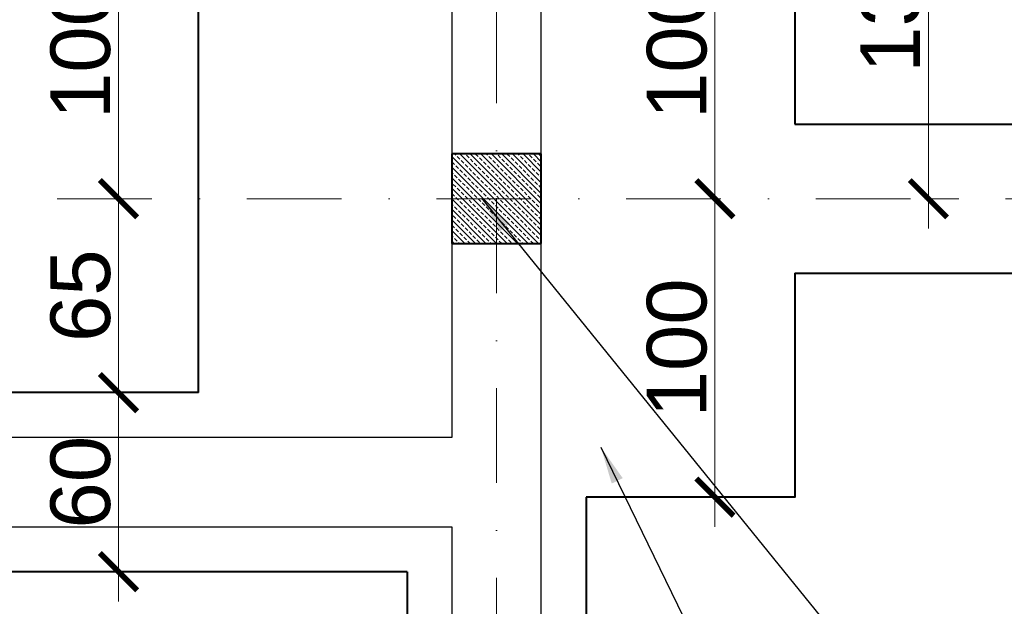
# Model space of a CAD drawing. Extents: x -19 to 9300416, y -12 to 10688993.
# Tile 59 of 106: x 4607227 to 4607558, y 5316082 to 5316278. Entities that reach past the tile are written whole.
import ezdxf

# ---------------------------------------------------------------- set-up
doc = ezdxf.new("R2010")
doc.units = 0
doc.header["$MEASUREMENT"] = 0
doc.linetypes.add('DASHDOT', pattern=[25.4, 12.7, -6.35, 0, -6.35])
for name, color, linetype, lineweight in [('k', 7, 'Continuous', 13), ('K-OPISY', 252, 'Continuous', 15), ('K-SCIANY CIENKI', 163, 'Continuous', 30), ('K-SCIANY GRUBY', 195, 'Continuous', 40), ('K-WIDOK', 45, 'Continuous', 20), ('Osie', 175, 'DASHDOT', 9)]:
    doc.layers.add(name, color=color, linetype=linetype, lineweight=lineweight)
doc.styles.add('Arial Narrow 20', font='arial.ttf', dxfattribs={"height": 20})
doc.styles.add('Simplex', font='simplex.shx')
doc.dimstyles.new('1do100 ok', dxfattribs={"dimscale": 0.5, "dimtxt": 12, "dimasz": 25, "dimexe": 20, "dimexo": 0, "dimgap": 5, "dimtad": 1, "dimdec": 0, "dimzin": 9, "dimtxsty": 'Arial Narrow 20', "dimblk": 'ARCHTICK', "dimcen": 3, "dimdle": 20, "dimclrd": 256, "dimclre": 256, "dimclrt": 256, "dimadec": 0, "dimazin": 2, "dimtfac": 1, "dimtdec": 0, "dimtix": 1, "dimtmove": 2, "dimatfit": 3, "dimldrblk": 'NONE', "dimfxl": 0, "dimtvp": 1, "dimtolj": 1, "dimtzin": 0, "dimlwd": 5, "dimlwe": 5, "dimarcsym": 0})
doc.dimstyles.new('1do50', dxfattribs={"dimscale": 5, "dimtxt": 2.5, "dimasz": 2.5, "dimexe": 2.5, "dimexo": 0.5, "dimgap": 1, "dimtad": 1, "dimdec": 1, "dimrnd": 0.5, "dimzin": 12, "dimdsep": 46, "dimtxsty": 'Simplex', "dimblk": 'OBLIQUE', "dimcen": 0.5, "dimdle": 2.5, "dimclrd": 256, "dimclre": 256, "dimclrt": 256, "dimadec": 1, "dimazin": 3, "dimtfac": 1, "dimtdec": 1, "dimtix": 1, "dimtmove": 0, "dimatfit": 3, "dimfxl": 0, "dimtolj": 1, "dimtzin": 0, "dimarcsym": 0})

# ---------------------------------------------------------------- blocks, each defined once
blk = doc.blocks.new('_Oblique')
at = {"color": 0, "linetype": 'ByBlock', "lineweight": -2}
blk.add_line((-0.5, -0.5), (0.5, 0.5), dxfattribs=at)
blk = doc.blocks.new('G$C61CBF25F')
at = {"layer": 'Osie', "lineweight": 0, "ltscale": 2.5}
for p, q in [((305, 0), (305, 1880)), ((1525, 1240), (-5, 1240))]:
    blk.add_line(p, q, dxfattribs=at)
blk = doc.blocks.new('_ArchTick')
at = {"color": 0, "linetype": 'ByBlock', "const_width": 0.15}
blk.add_lwpolyline([(-0.5, -0.5), (0.5, 0.5)], dxfattribs=at)
blk = doc.blocks.new('*D744')
at = {"layer": 'Defpoints', "color": 0, "lineweight": 0, "ltscale": 40}
for p in [(4606823.86, 5316758.35), (4607287.2, 5316758.35), (4607077.35, 5316218.35)]:
    blk.add_point(p, dxfattribs=at)
at = {"layer": 'k', "lineweight": 5, "ltscale": 40}
for p, q in [((4606823.86, 5316208.35), (4606823.86, 5316768.35)), ((4606825.11, 5316758.35), (4606813.86, 5316758.35)), ((4606825.11, 5316218.35), (4606813.86, 5316218.35))]:
    blk.add_line(p, q, dxfattribs=at)
at = {"layer": 'k', "lineweight": 5, "ltscale": 40, "xscale": 12.5, "yscale": 12.5, "zscale": 12.5}
for p, rotation in [((4606823.86, 5316758.35), 90), ((4606823.86, 5316218.35), 270)]:
    blk.add_blockref('_ArchTick', p, dxfattribs=dict(at, rotation=rotation))
at = {"layer": 'k', "lineweight": 0, "ltscale": 40, "insert": (4606811.15, 5316488.35), "char_height": 20, "attachment_point": 5, "rotation": 90, "style": 'Arial Narrow 20'}
blk.add_mtext('\\A1;540', dxfattribs=at)
blk = doc.blocks.new('_None')
blk = doc.blocks.new('*D830')
at = {"layer": 'Defpoints', "color": 0, "lineweight": 0, "ltscale": 40}
for p in [(4607192.35, 5317049.38), (4607372.41, 5316773.35), (4607192.35, 5316233.35)]:
    blk.add_point(p, dxfattribs=at)
at = {"layer": 'k', "lineweight": 5, "ltscale": 40}
for p, q in [((4607192.35, 5317048.13), (4607192.35, 5317059.38)), ((4607372.41, 5317048.13), (4607372.41, 5317059.38)), ((4607382.41, 5317049.38), (4607182.35, 5317049.38))]:
    blk.add_line(p, q, dxfattribs=at)
at = {"layer": 'k', "lineweight": 5, "ltscale": 40, "xscale": 12.5, "yscale": 12.5, "zscale": 12.5, "rotation": 180}
blk.add_blockref('_ArchTick', (4607192.35, 5317049.38), dxfattribs=at)
at = {"layer": 'k', "lineweight": 5, "ltscale": 40, "xscale": 12.5, "yscale": 12.5, "zscale": 12.5}
blk.add_blockref('_ArchTick', (4607372.41, 5317049.38), dxfattribs=at)
at = {"layer": 'k', "lineweight": 0, "ltscale": 40, "insert": (4607282.38, 5317062.09), "char_height": 20, "attachment_point": 5, "style": 'Arial Narrow 20'}
blk.add_mtext('\\A1;180', dxfattribs=at)
blk = doc.blocks.new('*D842')
at = {"layer": 'Defpoints', "color": 0, "lineweight": 0, "ltscale": 40}
for p in [(4607453.31, 5316349.35), (4607532.17, 5316349.35), (4607453.31, 5316218.35)]:
    blk.add_point(p, dxfattribs=at)
at = {"layer": 'k', "lineweight": 5, "ltscale": 40}
for p, q in [((4607532.17, 5316208.35), (4607532.17, 5316359.35)), ((4607530.92, 5316349.35), (4607542.17, 5316349.35)), ((4607530.92, 5316218.35), (4607542.17, 5316218.35))]:
    blk.add_line(p, q, dxfattribs=at)
at = {"layer": 'k', "lineweight": 5, "ltscale": 40, "xscale": 12.5, "yscale": 12.5, "zscale": 12.5}
for p, rotation in [((4607532.17, 5316349.35), 90), ((4607532.17, 5316218.35), 270)]:
    blk.add_blockref('_ArchTick', p, dxfattribs=dict(at, rotation=rotation))
at = {"layer": 'k', "lineweight": 0, "ltscale": 40, "insert": (4607519.46, 5316283.85), "char_height": 20, "attachment_point": 5, "rotation": 90, "style": 'Arial Narrow 20'}
blk.add_mtext('\\A1;131', dxfattribs=at)
blk = doc.blocks.new('*D855')
at = {"layer": 'Defpoints', "color": 0, "lineweight": 0, "ltscale": 40}
for p in [(4607372.35, 5317080.78), (4607372.35, 5316773.35), (4607162.35, 5316233.35)]:
    blk.add_point(p, dxfattribs=at)
at = {"layer": 'k', "lineweight": 5, "ltscale": 40}
for p, q in [((4607162.35, 5317079.53), (4607162.35, 5317090.78)), ((4607372.35, 5317079.53), (4607372.35, 5317090.78)), ((4607152.35, 5317080.78), (4607382.35, 5317080.78))]:
    blk.add_line(p, q, dxfattribs=at)
at = {"layer": 'k', "lineweight": 5, "ltscale": 40, "xscale": 12.5, "yscale": 12.5, "zscale": 12.5, "rotation": 180}
blk.add_blockref('_ArchTick', (4607162.35, 5317080.78), dxfattribs=at)
at = {"layer": 'k', "lineweight": 5, "ltscale": 40, "xscale": 12.5, "yscale": 12.5, "zscale": 12.5}
blk.add_blockref('_ArchTick', (4607372.35, 5317080.78), dxfattribs=at)
at = {"layer": 'k', "lineweight": 0, "ltscale": 40, "insert": (4607267.35, 5317093.49), "char_height": 20, "attachment_point": 5, "style": 'Arial Narrow 20'}
blk.add_mtext('\\A1;210', dxfattribs=at)
blk = doc.blocks.new('*D857')
at = {"layer": 'Defpoints', "color": 0, "lineweight": 0, "ltscale": 40}
for p in [(4607162.35, 5317116.76), (4608522.35, 5316773.35), (4607162.35, 5316233.35)]:
    blk.add_point(p, dxfattribs=at)
at = {"layer": 'k', "lineweight": 5, "ltscale": 40}
for p, q in [((4607162.35, 5317115.51), (4607162.35, 5317126.76)), ((4608522.35, 5317115.51), (4608522.35, 5317126.76)), ((4608532.35, 5317116.76), (4607152.35, 5317116.76))]:
    blk.add_line(p, q, dxfattribs=at)
at = {"layer": 'k', "lineweight": 5, "ltscale": 40, "xscale": 12.5, "yscale": 12.5, "zscale": 12.5, "rotation": 180}
blk.add_blockref('_ArchTick', (4607162.35, 5317116.76), dxfattribs=at)
at = {"layer": 'k', "lineweight": 5, "ltscale": 40, "xscale": 12.5, "yscale": 12.5, "zscale": 12.5}
blk.add_blockref('_ArchTick', (4608522.35, 5317116.76), dxfattribs=at)
at = {"layer": 'k', "lineweight": 0, "ltscale": 40, "insert": (4607842.35, 5317129.48), "char_height": 20, "attachment_point": 5, "style": 'Arial Narrow 20'}
blk.add_mtext('\\A1;1360', dxfattribs=at)
blk = doc.blocks.new('*D858')
at = {"layer": 'Defpoints', "color": 0, "lineweight": 0, "ltscale": 40}
for p in [(4607287.35, 5316318.35), (4607260.59, 5316218.35), (4607287.35, 5316218.35)]:
    blk.add_point(p, dxfattribs=at)
at = {"layer": 'k', "lineweight": 5, "ltscale": 40}
for p, q in [((4607260.59, 5316328.35), (4607260.59, 5316208.35)), ((4607261.84, 5316318.35), (4607250.59, 5316318.35)), ((4607261.84, 5316218.35), (4607250.59, 5316218.35))]:
    blk.add_line(p, q, dxfattribs=at)
at = {"layer": 'k', "lineweight": 5, "ltscale": 40, "xscale": 12.5, "yscale": 12.5, "zscale": 12.5}
for p, rotation in [((4607260.59, 5316318.35), 90), ((4607260.59, 5316218.35), 270)]:
    blk.add_blockref('_ArchTick', p, dxfattribs=dict(at, rotation=rotation))
at = {"layer": 'k', "lineweight": 0, "ltscale": 40, "insert": (4607247.88, 5316268.35), "char_height": 20, "attachment_point": 5, "rotation": 90, "style": 'Arial Narrow 20'}
blk.add_mtext('\\A1;100', dxfattribs=at)
blk = doc.blocks.new('*D859')
at = {"layer": 'Defpoints', "color": 0, "lineweight": 0, "ltscale": 40}
for p in [(4607287.35, 5316218.35), (4607260.59, 5316153.35), (4607287.35, 5316153.35)]:
    blk.add_point(p, dxfattribs=at)
at = {"layer": 'k', "lineweight": 5, "ltscale": 40}
for p, q in [((4607260.59, 5316228.35), (4607260.59, 5316143.35)), ((4607261.84, 5316218.35), (4607250.59, 5316218.35)), ((4607261.84, 5316153.35), (4607250.59, 5316153.35))]:
    blk.add_line(p, q, dxfattribs=at)
at = {"layer": 'k', "lineweight": 5, "ltscale": 40, "xscale": 12.5, "yscale": 12.5, "zscale": 12.5}
for p, rotation in [((4607260.59, 5316218.35), 90), ((4607260.59, 5316153.35), 270)]:
    blk.add_blockref('_ArchTick', p, dxfattribs=dict(at, rotation=rotation))
at = {"layer": 'k', "lineweight": 0, "ltscale": 40, "insert": (4607247.88, 5316185.85), "char_height": 20, "attachment_point": 5, "rotation": 90, "style": 'Arial Narrow 20'}
blk.add_mtext('\\A1;65', dxfattribs=at)
blk = doc.blocks.new('*D860')
at = {"layer": 'Defpoints', "color": 0, "lineweight": 0, "ltscale": 40}
for p in [(4607287.35, 5316153.35), (4607260.59, 5316093.35), (4607282.35, 5316093.35)]:
    blk.add_point(p, dxfattribs=at)
at = {"layer": 'k', "lineweight": 5, "ltscale": 40}
for p, q in [((4607260.59, 5316163.35), (4607260.59, 5316083.35)), ((4607261.84, 5316153.35), (4607250.59, 5316153.35)), ((4607261.84, 5316093.35), (4607250.59, 5316093.35))]:
    blk.add_line(p, q, dxfattribs=at)
at = {"layer": 'k', "lineweight": 5, "ltscale": 40, "xscale": 12.5, "yscale": 12.5, "zscale": 12.5}
for p, rotation in [((4607260.59, 5316153.35), 90), ((4607260.59, 5316093.35), 270)]:
    blk.add_blockref('_ArchTick', p, dxfattribs=dict(at, rotation=rotation))
at = {"layer": 'k', "lineweight": 0, "ltscale": 40, "insert": (4607247.88, 5316123.35), "char_height": 20, "attachment_point": 5, "rotation": 90, "style": 'Arial Narrow 20'}
blk.add_mtext('\\A1;60', dxfattribs=at)
blk = doc.blocks.new('*D865')
at = {"layer": 'Defpoints', "color": 0, "lineweight": 0, "ltscale": 40}
for p in [(4607487.35, 5316318.35), (4607460.59, 5316218.35), (4607487.35, 5316218.35)]:
    blk.add_point(p, dxfattribs=at)
at = {"layer": 'k', "lineweight": 5, "ltscale": 40}
for p, q in [((4607460.59, 5316328.35), (4607460.59, 5316208.35)), ((4607461.84, 5316318.35), (4607450.59, 5316318.35)), ((4607461.84, 5316218.35), (4607450.59, 5316218.35))]:
    blk.add_line(p, q, dxfattribs=at)
at = {"layer": 'k', "lineweight": 5, "ltscale": 40, "xscale": 12.5, "yscale": 12.5, "zscale": 12.5}
for p, rotation in [((4607460.59, 5316318.35), 90), ((4607460.59, 5316218.35), 270)]:
    blk.add_blockref('_ArchTick', p, dxfattribs=dict(at, rotation=rotation))
at = {"layer": 'k', "lineweight": 0, "ltscale": 40, "insert": (4607447.88, 5316268.35), "char_height": 20, "attachment_point": 5, "rotation": 90, "style": 'Arial Narrow 20'}
blk.add_mtext('\\A1;100', dxfattribs=at)
blk = doc.blocks.new('*D866')
at = {"layer": 'Defpoints', "color": 0, "lineweight": 0, "ltscale": 40}
for p in [(4607487.35, 5316218.35), (4607460.59, 5316118.35), (4607487.35, 5316118.35)]:
    blk.add_point(p, dxfattribs=at)
at = {"layer": 'k', "lineweight": 5, "ltscale": 40}
for p, q in [((4607460.59, 5316228.35), (4607460.59, 5316108.35)), ((4607461.84, 5316218.35), (4607450.59, 5316218.35)), ((4607461.84, 5316118.35), (4607450.59, 5316118.35))]:
    blk.add_line(p, q, dxfattribs=at)
at = {"layer": 'k', "lineweight": 5, "ltscale": 40, "xscale": 12.5, "yscale": 12.5, "zscale": 12.5}
for p, rotation in [((4607460.59, 5316218.35), 90), ((4607460.59, 5316118.35), 270)]:
    blk.add_blockref('_ArchTick', p, dxfattribs=dict(at, rotation=rotation))
at = {"layer": 'k', "lineweight": 0, "ltscale": 40, "insert": (4607447.88, 5316168.35), "char_height": 20, "attachment_point": 5, "rotation": 90, "style": 'Arial Narrow 20'}
blk.add_mtext('\\A1;100', dxfattribs=at)
blk = doc.blocks.new('*D868')
at = {"layer": 'Defpoints', "color": 0, "lineweight": 0, "ltscale": 40}
for p in [(4607372.35, 5316743.35), (4606794.39, 5316233.35), (4607372.35, 5316233.35)]:
    blk.add_point(p, dxfattribs=at)
at = {"layer": 'k', "lineweight": 5, "ltscale": 40}
for p, q in [((4606794.39, 5316753.35), (4606794.39, 5316223.35)), ((4606795.64, 5316743.35), (4606784.39, 5316743.35)), ((4606795.64, 5316233.35), (4606784.39, 5316233.35))]:
    blk.add_line(p, q, dxfattribs=at)
at = {"layer": 'k', "lineweight": 5, "ltscale": 40, "xscale": 12.5, "yscale": 12.5, "zscale": 12.5}
for p, rotation in [((4606794.39, 5316743.35), 90), ((4606794.39, 5316233.35), 270)]:
    blk.add_blockref('_ArchTick', p, dxfattribs=dict(at, rotation=rotation))
at = {"layer": 'k', "lineweight": 0, "ltscale": 40, "insert": (4606781.68, 5316488.35), "char_height": 20, "attachment_point": 5, "rotation": 90, "style": 'Arial Narrow 20'}
blk.add_mtext('\\A1;510', dxfattribs=at)
blk = doc.blocks.new('*D869')
at = {"layer": 'Defpoints', "color": 0, "lineweight": 0, "ltscale": 40}
for p in [(4607372.35, 5316233.35), (4606794.39, 5316203.35), (4607372.35, 5316203.35)]:
    blk.add_point(p, dxfattribs=at)
at = {"layer": 'k', "lineweight": 5, "ltscale": 40}
for p, q in [((4606794.39, 5316233.35), (4606794.39, 5316245.85)), ((4606795.64, 5316233.35), (4606784.39, 5316233.35)), ((4606794.39, 5316233.35), (4606794.39, 5316203.35)), ((4606795.64, 5316203.35), (4606784.39, 5316203.35)), ((4606794.39, 5316203.35), (4606794.39, 5316190.85))]:
    blk.add_line(p, q, dxfattribs=at)
at = {"layer": 'k', "lineweight": 5, "ltscale": 40, "xscale": 12.5, "yscale": 12.5, "zscale": 12.5}
for p, rotation in [((4606794.39, 5316233.35), 270), ((4606794.39, 5316203.35), 90)]:
    blk.add_blockref('_ArchTick', p, dxfattribs=dict(at, rotation=rotation))
at = {"layer": 'k', "lineweight": 0, "ltscale": 40, "insert": (4606781.67, 5316218.35), "char_height": 20, "attachment_point": 5, "rotation": 90, "style": 'Arial Narrow 20'}
blk.add_mtext('\\A1;30', dxfattribs=at)
blk = doc.blocks.new('*D870')
at = {"layer": 'Defpoints', "color": 0, "lineweight": 0, "ltscale": 40}
for p in [(4607372.35, 5316203.35), (4606794.39, 5316138.35), (4607299.81, 5316138.35)]:
    blk.add_point(p, dxfattribs=at)
at = {"layer": 'k', "lineweight": 5, "ltscale": 40}
for p, q in [((4606794.39, 5316213.35), (4606794.39, 5316128.35)), ((4606795.64, 5316203.35), (4606784.39, 5316203.35)), ((4606795.64, 5316138.35), (4606784.39, 5316138.35))]:
    blk.add_line(p, q, dxfattribs=at)
at = {"layer": 'k', "lineweight": 5, "ltscale": 40, "xscale": 12.5, "yscale": 12.5, "zscale": 12.5}
for p, rotation in [((4606794.39, 5316203.35), 90), ((4606794.39, 5316138.35), 270)]:
    blk.add_blockref('_ArchTick', p, dxfattribs=dict(at, rotation=rotation))
at = {"layer": 'k', "lineweight": 0, "ltscale": 40, "insert": (4606781.68, 5316170.85), "char_height": 20, "attachment_point": 5, "rotation": 90, "style": 'Arial Narrow 20'}
blk.add_mtext('\\A1;65', dxfattribs=at)
blk = doc.blocks.new('*D871')
at = {"layer": 'Defpoints', "color": 0, "lineweight": 0, "ltscale": 40}
for p in [(4607299.81, 5316138.35), (4606794.39, 5316108.35), (4607293.66, 5316108.35)]:
    blk.add_point(p, dxfattribs=at)
at = {"layer": 'k', "lineweight": 5, "ltscale": 40}
for p, q in [((4606794.39, 5316138.35), (4606794.39, 5316150.85)), ((4606795.64, 5316138.35), (4606784.39, 5316138.35)), ((4606794.39, 5316138.35), (4606794.39, 5316108.35)), ((4606795.64, 5316108.35), (4606784.39, 5316108.35)), ((4606794.39, 5316108.35), (4606794.39, 5316095.85))]:
    blk.add_line(p, q, dxfattribs=at)
at = {"layer": 'k', "lineweight": 5, "ltscale": 40, "xscale": 12.5, "yscale": 12.5, "zscale": 12.5}
for p, rotation in [((4606794.39, 5316138.35), 270), ((4606794.39, 5316108.35), 90)]:
    blk.add_blockref('_ArchTick', p, dxfattribs=dict(at, rotation=rotation))
at = {"layer": 'k', "lineweight": 0, "ltscale": 40, "insert": (4606781.67, 5316123.35), "char_height": 20, "attachment_point": 5, "rotation": 90, "style": 'Arial Narrow 20'}
blk.add_mtext('\\A1;30', dxfattribs=at)
blk = doc.blocks.new('*D872')
at = {"layer": 'Defpoints', "color": 0, "lineweight": 0, "ltscale": 40}
for p in [(4607293.66, 5316108.35), (4606794.39, 5315728.35), (4607321.21, 5315728.35)]:
    blk.add_point(p, dxfattribs=at)
at = {"layer": 'k', "lineweight": 5, "ltscale": 40}
for p, q in [((4606794.39, 5316118.35), (4606794.39, 5315718.35)), ((4606795.64, 5316108.35), (4606784.39, 5316108.35)), ((4606795.64, 5315728.35), (4606784.39, 5315728.35))]:
    blk.add_line(p, q, dxfattribs=at)
at = {"layer": 'k', "lineweight": 5, "ltscale": 40, "xscale": 12.5, "yscale": 12.5, "zscale": 12.5}
for p, rotation in [((4606794.39, 5316108.35), 90), ((4606794.39, 5315728.35), 270)]:
    blk.add_blockref('_ArchTick', p, dxfattribs=dict(at, rotation=rotation))
at = {"layer": 'k', "lineweight": 0, "ltscale": 40, "insert": (4606781.67, 5315918.35), "char_height": 20, "attachment_point": 5, "rotation": 90, "style": 'Arial Narrow 20'}
blk.add_mtext('\\A1;380', dxfattribs=at)
blk = doc.blocks.new('*D878')
at = {"layer": 'Defpoints', "color": 0, "lineweight": 0, "ltscale": 40}
for p in [(4607372.35, 5316773.35), (4606747.47, 5316233.35), (4607192.35, 5316233.35)]:
    blk.add_point(p, dxfattribs=at)
at = {"layer": 'k', "lineweight": 5, "ltscale": 40}
for p, q in [((4606747.47, 5316783.35), (4606747.47, 5316223.35)), ((4606748.72, 5316773.35), (4606737.47, 5316773.35)), ((4606748.72, 5316233.35), (4606737.47, 5316233.35))]:
    blk.add_line(p, q, dxfattribs=at)
at = {"layer": 'k', "lineweight": 5, "ltscale": 40, "xscale": 12.5, "yscale": 12.5, "zscale": 12.5}
for p, rotation in [((4606747.47, 5316773.35), 90), ((4606747.47, 5316233.35), 270)]:
    blk.add_blockref('_ArchTick', p, dxfattribs=dict(at, rotation=rotation))
at = {"layer": 'k', "lineweight": 0, "ltscale": 40, "insert": (4606734.76, 5316503.35), "char_height": 20, "attachment_point": 5, "rotation": 90, "style": 'Arial Narrow 20'}
blk.add_mtext('\\A1;540', dxfattribs=at)
blk = doc.blocks.new('*D881')
at = {"layer": 'Defpoints', "color": 0, "lineweight": 0, "ltscale": 40}
for p in [(4606703.05, 5316773.35), (4607372.35, 5316773.35), (4607372.35, 5315063.35)]:
    blk.add_point(p, dxfattribs=at)
at = {"layer": 'k', "lineweight": 5, "ltscale": 40}
for p, q in [((4606703.05, 5315053.35), (4606703.05, 5316783.35)), ((4606704.3, 5316773.35), (4606693.05, 5316773.35)), ((4606704.3, 5315063.35), (4606693.05, 5315063.35))]:
    blk.add_line(p, q, dxfattribs=at)
at = {"layer": 'k', "lineweight": 5, "ltscale": 40, "xscale": 12.5, "yscale": 12.5, "zscale": 12.5}
for p, rotation in [((4606703.05, 5316773.35), 90), ((4606703.05, 5315063.35), 270)]:
    blk.add_blockref('_ArchTick', p, dxfattribs=dict(at, rotation=rotation))
at = {"layer": 'k', "lineweight": 0, "ltscale": 40, "insert": (4606690.34, 5315918.35), "char_height": 20, "attachment_point": 5, "rotation": 90, "style": 'Arial Narrow 20'}
blk.add_mtext('\\A1;1710', dxfattribs=at)

msp = doc.modelspace()

# ---------------------------------------------------------------- linework, layer by layer
at = {"layer": 'K-SCIANY CIENKI'}
for p, q in [((4607402.35, 5316233.35), (4607402.35, 5316743.35)), ((4607372.35, 5316738.85), (4607372.35, 5316233.35)), ((4607372.35, 5316233.35), (4607402.35, 5316233.35)), ((4607402.35, 5316203.35), (4607372.35, 5316203.35)), ((4607372.35, 5316203.35), (4607372.35, 5316138.35)), ((4607402.35, 5315798.35), (4607402.35, 5316203.35)), ((4607372.35, 5316138.35), (4607202.35, 5316138.35)), ((4607202.35, 5316108.35), (4607372.35, 5316108.35)), ((4607372.35, 5316108.35), (4607372.35, 5315798.35))]:
    msp.add_line(p, q, dxfattribs=at)
at = {"layer": 'K-SCIANY GRUBY'}
for p, q in [((4607487.35, 5316243.35), (4607812.35, 5316243.35)), ((4607402.35, 5316233.35), (4607372.35, 5316233.35)), ((4607372.35, 5316233.35), (4607372.35, 5316203.35)), ((4607402.35, 5316203.35), (4607402.35, 5316233.35)), ((4607372.35, 5316203.35), (4607402.35, 5316203.35)), ((4607487.35, 5316193.35), (4607812.35, 5316193.35)), ((4607287.35, 5316153.35), (4607207.35, 5316153.35)), ((4607417.35, 5316118.35), (4607417.35, 5315718.35)), ((4607357.35, 5316093.35), (4607207.35, 5316093.35)), ((4607357.35, 5316093.35), (4607357.35, 5315743.35))]:
    msp.add_line(p, q, dxfattribs=at)
for points in [[(4607287.35, 5316153.35), (4607287.35, 5316318.35), (4607357.35, 5316318.35)], [(4607417.35, 5316318.35), (4607487.35, 5316318.35), (4607487.35, 5316243.35)], [(4607487.35, 5316193.35), (4607487.35, 5316118.35), (4607417.35, 5316118.35)]]:
    msp.add_lwpolyline(points, dxfattribs=at)
at = {"layer": 'K-WIDOK', "linetype": 'Continuous', "lineweight": 0}
for p, q in [((4607372.35, 5316232.47), (4607401.47, 5316203.35)), ((4607373.24, 5316233.35), (4607373.7, 5316232.9)), ((4607374.14, 5316232.46), (4607375.02, 5316231.57)), ((4607375.01, 5316233.35), (4607402.35, 5316206.01)), ((4607376.78, 5316233.35), (4607376.79, 5316233.34)), ((4607377.23, 5316232.9), (4607378.12, 5316232.01)), ((4607378.55, 5316233.35), (4607402.35, 5316209.54)), ((4607380.33, 5316233.34), (4607381.21, 5316232.46)), ((4607381.65, 5316232.01), (4607382.53, 5316231.13)), ((4607382.08, 5316233.35), (4607402.35, 5316213.08)), ((4607383.85, 5316233.35), (4607384.3, 5316232.9)), ((4607384.74, 5316232.46), (4607385.63, 5316231.57)), ((4607385.62, 5316233.35), (4607402.35, 5316216.61)), ((4607387.38, 5316233.35), (4607387.4, 5316233.34)), ((4607387.84, 5316232.9), (4607388.72, 5316232.01)), ((4607389.15, 5316233.35), (4607402.35, 5316220.15)), ((4607390.93, 5316233.34), (4607391.82, 5316232.46)), ((4607392.26, 5316232.01), (4607393.14, 5316231.13)), ((4607392.69, 5316233.35), (4607402.35, 5316223.69)), ((4607394.46, 5316233.35), (4607394.91, 5316232.9)), ((4607395.35, 5316232.46), (4607396.23, 5316231.57)), ((4607396.22, 5316233.35), (4607402.35, 5316227.22)), ((4607397.99, 5316233.35), (4607398, 5316233.34)), ((4607398.44, 5316232.9), (4607399.33, 5316232.01)), ((4607399.76, 5316233.35), (4607402.35, 5316230.76)), ((4607401.54, 5316233.34), (4607402.35, 5316232.52)), ((4607372.35, 5316228.94), (4607397.94, 5316203.35)), ((4607372.37, 5316230.69), (4607373.25, 5316229.8)), ((4607373.7, 5316229.36), (4607374.58, 5316228.48)), ((4607375.46, 5316231.13), (4607376.35, 5316230.25)), ((4607376.79, 5316229.8), (4607377.67, 5316228.92)), ((4607378.12, 5316228.48), (4607379, 5316227.59)), ((4607378.56, 5316231.57), (4607379.44, 5316230.69)), ((4607379.88, 5316230.25), (4607380.77, 5316229.36)), ((4607381.21, 5316228.92), (4607382.09, 5316228.04)), ((4607382.98, 5316230.69), (4607383.86, 5316229.8)), ((4607384.3, 5316229.36), (4607385.19, 5316228.48)), ((4607386.07, 5316231.13), (4607386.95, 5316230.25)), ((4607387.4, 5316229.8), (4607388.28, 5316228.92)), ((4607388.72, 5316228.48), (4607389.61, 5316227.59)), ((4607389.16, 5316231.57), (4607390.05, 5316230.69)), ((4607390.49, 5316230.25), (4607391.37, 5316229.36)), ((4607391.82, 5316228.92), (4607392.7, 5316228.04)), ((4607393.58, 5316230.69), (4607394.47, 5316229.8)), ((4607394.91, 5316229.36), (4607395.79, 5316228.48)), ((4607396.68, 5316231.13), (4607397.56, 5316230.25)), ((4607398, 5316229.8), (4607398.89, 5316228.92)), ((4607399.33, 5316228.48), (4607400.21, 5316227.59)), ((4607399.77, 5316231.57), (4607400.65, 5316230.69)), ((4607401.1, 5316230.25), (4607401.98, 5316229.36)), ((4607372.35, 5316227.17), (4607372.81, 5316226.71)), ((4607372.35, 5316225.4), (4607394.4, 5316203.35)), ((4607373.25, 5316226.27), (4607374.14, 5316225.38)), ((4607375.02, 5316228.04), (4607375.91, 5316227.15)), ((4607376.35, 5316226.71), (4607377.23, 5316225.83)), ((4607377.67, 5316225.38), (4607378.56, 5316224.5)), ((4607379.44, 5316227.15), (4607380.33, 5316226.27)), ((4607380.77, 5316225.83), (4607381.65, 5316224.94)), ((4607382.53, 5316227.59), (4607383.42, 5316226.71)), ((4607383.86, 5316226.27), (4607384.74, 5316225.38)), ((4607385.63, 5316228.04), (4607386.51, 5316227.15)), ((4607386.95, 5316226.71), (4607387.84, 5316225.83)), ((4607388.28, 5316225.38), (4607389.16, 5316224.5)), ((4607390.05, 5316227.15), (4607390.93, 5316226.27)), ((4607391.37, 5316225.83), (4607392.26, 5316224.94)), ((4607393.14, 5316227.59), (4607394.03, 5316226.71)), ((4607394.47, 5316226.27), (4607395.35, 5316225.38)), ((4607396.23, 5316228.04), (4607397.12, 5316227.15)), ((4607397.56, 5316226.71), (4607398.44, 5316225.83)), ((4607398.89, 5316225.38), (4607399.77, 5316224.5)), ((4607400.65, 5316227.15), (4607401.54, 5316226.27)), ((4607401.98, 5316225.83), (4607402.35, 5316225.45)), ((4607372.35, 5316223.63), (4607372.37, 5316223.62)), ((4607372.35, 5316221.87), (4607390.87, 5316203.35)), ((4607372.81, 5316223.17), (4607373.7, 5316222.29)), ((4607374.14, 5316221.85), (4607375.02, 5316220.96)), ((4607374.58, 5316224.94), (4607375.46, 5316224.06)), ((4607375.91, 5316223.62), (4607376.79, 5316222.73)), ((4607377.23, 5316222.29), (4607378.12, 5316221.41)), ((4607379, 5316224.06), (4607379.88, 5316223.17)), ((4607380.33, 5316222.73), (4607381.21, 5316221.85)), ((4607382.09, 5316224.5), (4607382.98, 5316223.62)), ((4607383.42, 5316223.17), (4607384.3, 5316222.29)), ((4607384.74, 5316221.85), (4607385.63, 5316220.96)), ((4607385.19, 5316224.94), (4607386.07, 5316224.06)), ((4607386.51, 5316223.62), (4607387.4, 5316222.73)), ((4607387.84, 5316222.29), (4607388.72, 5316221.41)), ((4607389.61, 5316224.06), (4607390.49, 5316223.17)), ((4607390.93, 5316222.73), (4607391.82, 5316221.85)), ((4607392.7, 5316224.5), (4607393.58, 5316223.62)), ((4607394.03, 5316223.17), (4607394.91, 5316222.29)), ((4607395.35, 5316221.85), (4607396.23, 5316220.96)), ((4607395.79, 5316224.94), (4607396.68, 5316224.06)), ((4607397.12, 5316223.62), (4607398, 5316222.73)), ((4607398.44, 5316222.29), (4607399.33, 5316221.41)), ((4607400.21, 5316224.06), (4607401.1, 5316223.17)), ((4607401.54, 5316222.73), (4607402.35, 5316221.92)), ((4607372.37, 5316220.08), (4607373.25, 5316219.2)), ((4607373.7, 5316218.75), (4607374.58, 5316217.87)), ((4607375.46, 5316220.52), (4607376.35, 5316219.64)), ((4607376.79, 5316219.2), (4607377.67, 5316218.31)), ((4607378.56, 5316220.96), (4607379.44, 5316220.08)), ((4607379.88, 5316219.64), (4607380.77, 5316218.75)), ((4607381.65, 5316221.41), (4607382.53, 5316220.52)), ((4607382.98, 5316220.08), (4607383.86, 5316219.2)), ((4607384.3, 5316218.75), (4607385.19, 5316217.87)), ((4607386.07, 5316220.52), (4607386.95, 5316219.64)), ((4607387.4, 5316219.2), (4607388.28, 5316218.31)), ((4607389.16, 5316220.96), (4607390.05, 5316220.08)), ((4607390.49, 5316219.64), (4607391.37, 5316218.75)), ((4607392.26, 5316221.41), (4607393.14, 5316220.52)), ((4607393.58, 5316220.08), (4607394.47, 5316219.2)), ((4607394.91, 5316218.75), (4607395.79, 5316217.87)), ((4607396.68, 5316220.52), (4607397.56, 5316219.64)), ((4607398, 5316219.2), (4607398.89, 5316218.31)), ((4607399.77, 5316220.96), (4607400.65, 5316220.08)), ((4607401.1, 5316219.64), (4607401.98, 5316218.75)), ((4607372.35, 5316218.33), (4607387.33, 5316203.35)), ((4607372.35, 5316216.56), (4607372.81, 5316216.1)), ((4607373.25, 5316215.66), (4607374.14, 5316214.78)), ((4607375.02, 5316217.43), (4607375.91, 5316216.55)), ((4607376.35, 5316216.1), (4607377.23, 5316215.22)), ((4607378.12, 5316217.87), (4607379, 5316216.99)), ((4607379.44, 5316216.55), (4607380.33, 5316215.66)), ((4607380.77, 5316215.22), (4607381.65, 5316214.34)), ((4607381.21, 5316218.31), (4607382.09, 5316217.43)), ((4607382.53, 5316216.99), (4607383.42, 5316216.1)), ((4607383.86, 5316215.66), (4607384.74, 5316214.78)), ((4607385.63, 5316217.43), (4607386.51, 5316216.55)), ((4607386.95, 5316216.1), (4607387.84, 5316215.22)), ((4607388.72, 5316217.87), (4607389.61, 5316216.99)), ((4607390.05, 5316216.55), (4607390.93, 5316215.66)), ((4607391.37, 5316215.22), (4607392.26, 5316214.34)), ((4607391.82, 5316218.31), (4607392.7, 5316217.43)), ((4607393.14, 5316216.99), (4607394.03, 5316216.1)), ((4607394.47, 5316215.66), (4607395.35, 5316214.78)), ((4607396.23, 5316217.43), (4607397.12, 5316216.55)), ((4607397.56, 5316216.1), (4607398.44, 5316215.22)), ((4607399.33, 5316217.87), (4607400.21, 5316216.99)), ((4607400.65, 5316216.55), (4607401.54, 5316215.66)), ((4607401.98, 5316215.22), (4607402.35, 5316214.85)), ((4607372.35, 5316214.8), (4607383.8, 5316203.35)), ((4607372.35, 5316213.03), (4607372.37, 5316213.01)), ((4607372.81, 5316212.57), (4607373.7, 5316211.68)), ((4607374.58, 5316214.34), (4607375.46, 5316213.45)), ((4607375.91, 5316213.01), (4607376.79, 5316212.13)), ((4607377.67, 5316214.78), (4607378.56, 5316213.89)), ((4607379, 5316213.45), (4607379.88, 5316212.57)), ((4607380.33, 5316212.13), (4607381.21, 5316211.24)), ((4607382.09, 5316213.89), (4607382.98, 5316213.01)), ((4607383.42, 5316212.57), (4607384.3, 5316211.68)), ((4607385.19, 5316214.34), (4607386.07, 5316213.45)), ((4607386.51, 5316213.01), (4607387.4, 5316212.13)), ((4607388.28, 5316214.78), (4607389.16, 5316213.89)), ((4607389.61, 5316213.45), (4607390.49, 5316212.57)), ((4607390.93, 5316212.13), (4607391.82, 5316211.24)), ((4607392.7, 5316213.89), (4607393.58, 5316213.01)), ((4607394.03, 5316212.57), (4607394.91, 5316211.68)), ((4607395.79, 5316214.34), (4607396.68, 5316213.45)), ((4607397.12, 5316213.01), (4607398, 5316212.13)), ((4607398.89, 5316214.78), (4607399.77, 5316213.89)), ((4607400.21, 5316213.45), (4607401.1, 5316212.57)), ((4607401.54, 5316212.13), (4607402.35, 5316211.31)), ((4607372.35, 5316211.26), (4607380.26, 5316203.35)), ((4607372.37, 5316209.47), (4607373.25, 5316208.59)), ((4607374.14, 5316211.24), (4607375.02, 5316210.36)), ((4607375.46, 5316209.92), (4607376.35, 5316209.03)), ((4607376.79, 5316208.59), (4607377.67, 5316207.71)), ((4607377.23, 5316211.68), (4607378.12, 5316210.8)), ((4607378.56, 5316210.36), (4607379.44, 5316209.47)), ((4607379.88, 5316209.03), (4607380.77, 5316208.15)), ((4607381.65, 5316210.8), (4607382.53, 5316209.92)), ((4607382.98, 5316209.47), (4607383.86, 5316208.59)), ((4607384.74, 5316211.24), (4607385.63, 5316210.36)), ((4607386.07, 5316209.92), (4607386.95, 5316209.03)), ((4607387.4, 5316208.59), (4607388.28, 5316207.71)), ((4607387.84, 5316211.68), (4607388.72, 5316210.8)), ((4607389.16, 5316210.36), (4607390.05, 5316209.47)), ((4607390.49, 5316209.03), (4607391.37, 5316208.15)), ((4607392.26, 5316210.8), (4607393.14, 5316209.92)), ((4607393.58, 5316209.47), (4607394.47, 5316208.59)), ((4607395.35, 5316211.24), (4607396.23, 5316210.36)), ((4607396.68, 5316209.92), (4607397.56, 5316209.03)), ((4607398, 5316208.59), (4607398.89, 5316207.71)), ((4607398.44, 5316211.68), (4607399.33, 5316210.8)), ((4607399.77, 5316210.36), (4607400.65, 5316209.47)), ((4607401.1, 5316209.03), (4607401.98, 5316208.15)), ((4607372.35, 5316207.72), (4607376.73, 5316203.35)), ((4607372.35, 5316205.96), (4607372.81, 5316205.5)), ((4607373.7, 5316208.15), (4607374.58, 5316207.26)), ((4607375.02, 5316206.82), (4607375.91, 5316205.94)), ((4607376.35, 5316205.5), (4607377.23, 5316204.61)), ((4607378.12, 5316207.26), (4607379, 5316206.38)), ((4607379.44, 5316205.94), (4607380.33, 5316205.05)), ((4607381.21, 5316207.71), (4607382.09, 5316206.82)), ((4607382.53, 5316206.38), (4607383.42, 5316205.5)), ((4607384.3, 5316208.15), (4607385.19, 5316207.26)), ((4607385.63, 5316206.82), (4607386.51, 5316205.94)), ((4607386.95, 5316205.5), (4607387.84, 5316204.61)), ((4607388.72, 5316207.26), (4607389.61, 5316206.38)), ((4607390.05, 5316205.94), (4607390.93, 5316205.05)), ((4607391.82, 5316207.71), (4607392.7, 5316206.82)), ((4607393.14, 5316206.38), (4607394.03, 5316205.5)), ((4607394.91, 5316208.15), (4607395.79, 5316207.26)), ((4607396.23, 5316206.82), (4607397.12, 5316205.94)), ((4607397.56, 5316205.5), (4607398.44, 5316204.61)), ((4607399.33, 5316207.26), (4607400.21, 5316206.38)), ((4607400.65, 5316205.94), (4607401.54, 5316205.05)), ((4607372.35, 5316204.19), (4607373.19, 5316203.35)), ((4607373.25, 5316205.05), (4607374.14, 5316204.17)), ((4607374.58, 5316203.73), (4607374.96, 5316203.35)), ((4607377.67, 5316204.17), (4607378.49, 5316203.35)), ((4607380.77, 5316204.61), (4607381.65, 5316203.73)), ((4607383.86, 5316205.05), (4607384.74, 5316204.17)), ((4607385.19, 5316203.73), (4607385.56, 5316203.35)), ((4607388.28, 5316204.17), (4607389.1, 5316203.35)), ((4607391.37, 5316204.61), (4607392.26, 5316203.73)), ((4607394.47, 5316205.05), (4607395.35, 5316204.17)), ((4607395.79, 5316203.73), (4607396.17, 5316203.35)), ((4607398.89, 5316204.17), (4607399.71, 5316203.35)), ((4607401.98, 5316204.61), (4607402.35, 5316204.24))]:
    msp.add_line(p, q, dxfattribs=at)

# ---------------------------------------------------------------- block references
at = {"lineweight": 0, "ltscale": 40}
msp.add_blockref('G$C61CBF25F', (4607082.35, 5314978.35), dxfattribs=at)

# ---------------------------------------------------------------- dimensions: what is measured, and where the dimension line sits
at = {"layer": 'k', "lineweight": 0, "ltscale": 40}
for base, p1, p2, picture, middle in [((4607162.35, 5317116.76), (4608522.35, 5316773.35), (4607162.35, 5316233.35), '*D857', (4607842.35, 5317129.48)), ((4607372.35, 5317080.78), (4607162.35, 5316233.35), (4607372.35, 5316773.35), '*D855', (4607267.35, 5317093.49)), ((4607192.35, 5317049.38), (4607372.41, 5316773.35), (4607192.35, 5316233.35), '*D830', (4607282.38, 5317062.09))]:
    dim = msp.add_linear_dim(base=base, p1=p1, p2=p2, dimstyle='1do100 ok', override={"dimfxl": 2.5}, dxfattribs=at)
    dim.commit()
    dim.dimension.update_dxf_attribs({"geometry": picture, "text_midpoint": middle})
for base, p1, p2, picture, middle in [((4606703.05, 5316773.35), (4607372.35, 5315063.35), (4607372.35, 5316773.35), '*D881', (4606690.34, 5315918.35)), ((4606747.47, 5316233.35), (4607372.35, 5316773.35), (4607192.35, 5316233.35), '*D878', (4606734.76, 5316503.35)), ((4606823.86, 5316758.35), (4607077.35, 5316218.35), (4607287.2, 5316758.35), '*D744', (4606811.15, 5316488.35)), ((4606794.39, 5316233.35), (4607372.35, 5316743.35), (4607372.35, 5316233.35), '*D868', (4606781.68, 5316488.35)), ((4607532.17, 5316349.35), (4607453.31, 5316218.35), (4607453.31, 5316349.35), '*D842', (4607519.46, 5316283.85)), ((4607260.59, 5316218.35), (4607287.35, 5316318.35), (4607287.35, 5316218.35), '*D858', (4607247.88, 5316268.35)), ((4607460.59, 5316218.35), (4607487.35, 5316318.35), (4607487.35, 5316218.35), '*D865', (4607447.88, 5316268.35)), ((4606794.39, 5316203.35), (4607372.35, 5316233.35), (4607372.35, 5316203.35), '*D869', (4606781.67, 5316218.35)), ((4607260.59, 5316153.35), (4607287.35, 5316218.35), (4607287.35, 5316153.35), '*D859', (4607247.88, 5316185.85)), ((4607460.59, 5316118.35), (4607487.35, 5316218.35), (4607487.35, 5316118.35), '*D866', (4607447.88, 5316168.35)), ((4606794.39, 5316138.35), (4607372.35, 5316203.35), (4607299.81, 5316138.35), '*D870', (4606781.68, 5316170.85)), ((4607260.59, 5316093.35), (4607287.35, 5316153.35), (4607282.35, 5316093.35), '*D860', (4607247.88, 5316123.35)), ((4606794.39, 5316108.35), (4607299.81, 5316138.35), (4607293.66, 5316108.35), '*D871', (4606781.67, 5316123.35)), ((4606794.39, 5315728.35), (4607293.66, 5316108.35), (4607321.21, 5315728.35), '*D872', (4606781.67, 5315918.35))]:
    dim = msp.add_linear_dim(base=base, p1=p1, p2=p2, angle=90, dimstyle='1do100 ok', override={"dimfxl": 2.5}, dxfattribs=at)
    dim.commit()
    dim.dimension.update_dxf_attribs({"geometry": picture, "text_midpoint": middle})

# ---------------------------------------------------------------- leaders
at = {"layer": 'K-OPISY', "annotation_type": 0, "has_hookline": 1, "hookline_direction": 0, "text_width": 126}
for points in [[(4607382.33, 5316218.52), (4607513.44, 5316056.83), (4607525.94, 5316056.83)], [(4607422.35, 5316135.03), (4607491.22, 5315993.54), (4607503.72, 5315993.54)]]:
    msp.add_leader(points, dimstyle='1do50', override={"dimgap": 1, "dimtad": 1}, dxfattribs=at)

doc.saveas('drawing.dxf')
